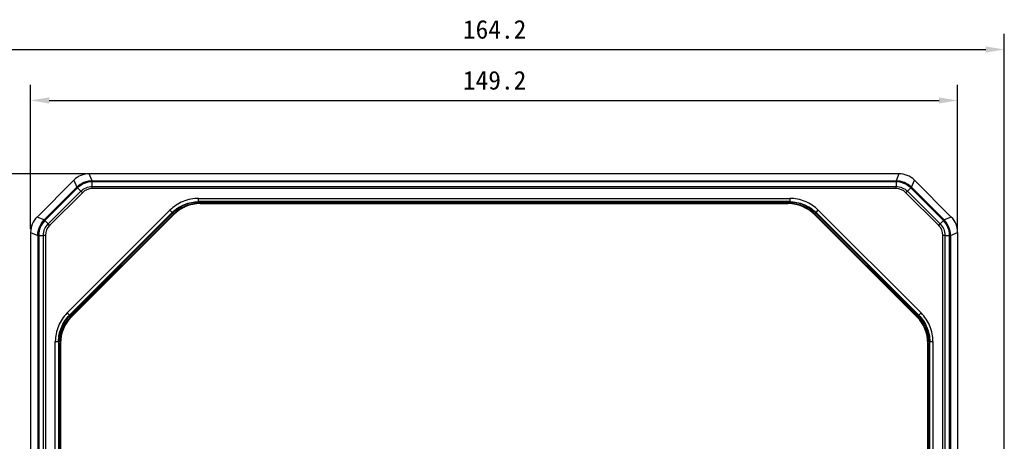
# Model space of a CAD drawing. Header units: millimetres. Extents: x 635 to 1283, y 8 to 421.
# Tile 5 of 12: x 721 to 879, y 262 to 330. Entities that reach past the tile are written whole.
import ezdxf

# ---------------------------------------------------------------- set-up
doc = ezdxf.new("R2010")
doc.units = ezdxf.units.MM
doc.header["$LTSCALE"] = 32.67
doc.header["$PDMODE"] = 3
doc.header["$PDSIZE"] = 8
doc.layers.get('0').update_dxf_attribs({"linetype": 'CONTINUOUS'})
doc.layers.get('Defpoints').update_dxf_attribs({"linetype": 'CONTINUOUS'})
doc.layers.add('20_ALL_FEATURES', color=7, linetype='CONTINUOUS')
doc.layers.add('51__DRAFT_DIMS', color=7, linetype='CONTINUOUS')
doc.styles.get("Standard").update_dxf_attribs({"font": 'simfang.ttf'})
doc.dimstyles.new('DIMSTYLE_1', dxfattribs={"dimtxt": 3, "dimasz": 3, "dimexe": 2.5, "dimexo": 0.5, "dimgap": 0.75, "dimtad": 1, "dimdsep": 46, "dimtxsty": 'STANDARD', "dimblk": '_FILLED', "dimblk1": '_FILLED', "dimblk2": '_FILLED', "dimcen": 0.09, "dimclrt": 3, "dimazin": 2, "dimtp": 0.5, "dimtm": 0.5, "dimtfac": 1, "dimtofl": 0, "dimtmove": 0, "dimatfit": 3, "dimldrblk": '_FILLED', "dimfxl": 1, "dimtolj": 1, "dimarcsym": 0})

# ---------------------------------------------------------------- blocks, each defined once
blk = doc.blocks.new('_FILLED')
at = {"color": 0, "linetype": 'ByBlock'}
blk.add_solid([(0, 0), (-1, 0.167), (-1, -0.167)], dxfattribs=at)
blk = doc.blocks.new('*D33')
at = {"layer": '51__DRAFT_DIMS', "color": 0, "lineweight": -2}
for p, q in [((715.13, 241.12), (715.13, 327.77)), ((879.32, 242.22), (879.32, 327.77)), ((718.13, 325.27), (876.32, 325.27))]:
    blk.add_line(p, q, dxfattribs=at)
at = {"layer": 'Defpoints', "color": 0}
for p in [(879.32, 325.27), (879.32, 241.72), (715.13, 240.62)]:
    blk.add_point(p, dxfattribs=at)
at = {"layer": '51__DRAFT_DIMS', "color": 0, "linetype": 'ByBlock', "lineweight": -2, "xscale": 3, "yscale": 3, "zscale": 3, "rotation": 180}
blk.add_blockref('_FILLED', (715.13, 325.27), dxfattribs=at)
at = {"layer": '51__DRAFT_DIMS', "color": 0, "linetype": 'ByBlock', "lineweight": -2, "xscale": 3, "yscale": 3, "zscale": 3}
blk.add_blockref('_FILLED', (879.32, 325.27), dxfattribs=at)
at = {"layer": '51__DRAFT_DIMS', "color": 251, "insert": (797.3, 330.02), "char_height": 3, "attachment_point": 2, "line_spacing_factor": 0.9}
blk.add_mtext('\\A1;164.2', dxfattribs=at)
blk = doc.blocks.new('*D34')
at = {"layer": '51__DRAFT_DIMS', "color": 0, "lineweight": -2}
for p, q in [((722.63, 296.32), (722.63, 319.57)), ((871.81, 296.32), (871.81, 319.57)), ((725.63, 317.07), (868.81, 317.07))]:
    blk.add_line(p, q, dxfattribs=at)
at = {"layer": 'Defpoints', "color": 0}
for p in [(871.81, 317.07), (722.63, 295.82), (871.81, 295.82)]:
    blk.add_point(p, dxfattribs=at)
at = {"layer": '51__DRAFT_DIMS', "color": 0, "linetype": 'ByBlock', "lineweight": -2, "xscale": 3, "yscale": 3, "zscale": 3, "rotation": 180}
blk.add_blockref('_FILLED', (722.63, 317.07), dxfattribs=at)
at = {"layer": '51__DRAFT_DIMS', "color": 0, "linetype": 'ByBlock', "lineweight": -2, "xscale": 3, "yscale": 3, "zscale": 3}
blk.add_blockref('_FILLED', (871.81, 317.07), dxfattribs=at)
at = {"layer": '51__DRAFT_DIMS', "color": 251, "insert": (797.3, 321.82), "char_height": 3, "attachment_point": 2, "line_spacing_factor": 0.9}
blk.add_mtext('\\A1;149.2', dxfattribs=at)
blk = doc.blocks.new('*D35')
at = {"layer": '51__DRAFT_DIMS', "color": 0, "lineweight": -2}
for p, q in [((731.58, 305.26), (704, 305.26)), ((706.5, 302.26), (706.5, 158.67)), ((748.77, 155.67), (704, 155.67))]:
    blk.add_line(p, q, dxfattribs=at)
at = {"layer": 'Defpoints', "color": 0}
for p in [(732.08, 305.26), (706.5, 155.67), (749.27, 155.67)]:
    blk.add_point(p, dxfattribs=at)
at = {"layer": '51__DRAFT_DIMS', "color": 0, "linetype": 'ByBlock', "lineweight": -2, "xscale": 3, "yscale": 3, "zscale": 3}
for p, rotation in [((706.5, 305.26), 90), ((706.5, 155.67), 270)]:
    blk.add_blockref('_FILLED', p, dxfattribs=dict(at, rotation=rotation))
at = {"layer": '51__DRAFT_DIMS', "color": 251, "insert": (701.75, 230.57), "char_height": 3, "attachment_point": 2, "rotation": 90, "line_spacing_factor": 0.9}
blk.add_mtext('\\A1;149.6', dxfattribs=at)

msp = doc.modelspace()

# ---------------------------------------------------------------- linework, layer by layer
at = {"layer": '20_ALL_FEATURES'}
for p, q in [((729.603, 304.235), (723.659, 298.29)), ((729.603, 304.235), (730.08, 303.084)), ((732.554, 304.109), (732.077, 305.26)), ((862.37, 305.26), (732.077, 305.26)), ((862.37, 305.26), (861.894, 304.109)), ((864.367, 303.084), (864.844, 304.235)), ((870.789, 298.29), (864.844, 304.235)), ((730.08, 303.084), (724.81, 297.814)), ((724.919, 297.708), (730.186, 302.975)), ((730.186, 302.975), (730.712, 302.448)), ((732.554, 304.109), (861.894, 304.109)), ((732.556, 303.212), (732.556, 303.956)), ((861.891, 303.956), (732.556, 303.956)), ((732.556, 302.865), (732.556, 303.212)), ((732.556, 303.212), (861.891, 303.212)), ((861.891, 302.865), (732.557, 302.865)), ((861.891, 303.956), (861.891, 303.212)), ((861.891, 302.865), (861.891, 303.212)), ((863.735, 302.448), (864.261, 302.975)), ((864.261, 302.975), (869.528, 297.708)), ((869.638, 297.814), (864.367, 303.084)), ((730.712, 302.448), (725.446, 297.182)), ((725.691, 296.936), (730.958, 302.203)), ((730.958, 302.203), (730.712, 302.448)), ((749.667, 300.768), (749.667, 301.286)), ((749.667, 301.286), (844.78, 301.286)), ((844.78, 301.286), (844.78, 300.768)), ((863.489, 302.203), (863.735, 302.448)), ((863.49, 302.203), (868.756, 296.936)), ((869.002, 297.182), (863.735, 302.448)), ((749.667, 300.768), (749.707, 300.67)), ((844.78, 300.768), (749.667, 300.768)), ((749.707, 300.67), (749.707, 300.47)), ((749.707, 300.67), (844.74, 300.67)), ((749.909, 300.47), (749.707, 300.47)), ((749.909, 300.444), (749.909, 300.47)), ((749.909, 300.47), (844.538, 300.47)), ((844.538, 300.444), (749.909, 300.444)), ((844.538, 300.47), (844.538, 300.444)), ((844.74, 300.47), (844.538, 300.47)), ((844.78, 300.768), (844.74, 300.67)), ((844.74, 300.47), (844.74, 300.67)), ((724.81, 297.814), (723.659, 298.29)), ((728.516, 282.833), (745.061, 299.378)), ((745.427, 299.012), (728.882, 282.467)), ((745.467, 298.914), (728.98, 282.427)), ((729.121, 282.285), (745.609, 298.772)), ((745.666, 298.713), (729.181, 282.228)), ((745.685, 298.694), (729.199, 282.209)), ((745.061, 299.378), (745.427, 299.012)), ((745.427, 299.012), (745.467, 298.914)), ((745.609, 298.772), (745.467, 298.914)), ((745.685, 298.694), (745.666, 298.713)), ((865.248, 282.209), (848.762, 298.694)), ((865.266, 282.228), (848.781, 298.713)), ((848.98, 298.914), (848.838, 298.772)), ((848.838, 298.772), (865.326, 282.285)), ((848.98, 298.914), (849.02, 299.012)), ((865.467, 282.426), (848.98, 298.914)), ((849.02, 299.012), (849.386, 299.378)), ((865.565, 282.467), (849.02, 299.012)), ((849.386, 299.378), (865.931, 282.833)), ((870.789, 298.29), (869.638, 297.814)), ((725.446, 297.182), (724.919, 297.708)), ((725.691, 296.936), (725.446, 297.182)), ((868.756, 296.936), (869.002, 297.182)), ((869.528, 297.708), (869.002, 297.182)), ((722.634, 295.817), (722.634, 244.92)), ((722.634, 295.817), (723.785, 295.34)), ((723.785, 295.34), (723.785, 166)), ((723.937, 295.337), (723.937, 166.003)), ((723.937, 295.337), (724.682, 295.337)), ((725.029, 295.338), (724.682, 295.337)), ((724.682, 166.003), (724.682, 295.337)), ((725.029, 295.337), (725.029, 166.003)), ((869.766, 295.337), (869.418, 295.338)), ((869.418, 166.003), (869.418, 295.337)), ((869.766, 295.337), (870.51, 295.337)), ((869.766, 295.337), (869.766, 166.003)), ((870.51, 166.003), (870.51, 295.337)), ((870.662, 295.34), (871.813, 295.817)), ((870.662, 295.34), (870.662, 166)), ((871.813, 295.817), (871.813, 244.92)), ((728.882, 282.467), (728.516, 282.833)), ((728.98, 282.427), (728.882, 282.467)), ((728.98, 282.427), (729.121, 282.285)), ((729.181, 282.228), (729.199, 282.209)), ((865.326, 282.285), (865.467, 282.426)), ((865.565, 282.467), (865.467, 282.426)), ((865.931, 282.833), (865.565, 282.467)), ((726.608, 183.114), (726.608, 278.227)), ((726.608, 278.227), (727.126, 278.227)), ((727.126, 278.227), (727.126, 183.114)), ((727.126, 278.227), (727.224, 278.186)), ((727.224, 183.154), (727.224, 278.186)), ((727.424, 278.186), (727.224, 278.186)), ((727.424, 278.186), (727.424, 277.985)), ((727.424, 183.356), (727.424, 277.985)), ((727.424, 277.985), (727.45, 277.985)), ((727.45, 277.985), (727.45, 183.356)), ((866.997, 183.356), (866.997, 277.985)), ((867.223, 278.186), (867.023, 278.186)), ((867.023, 277.985), (867.023, 278.186)), ((867.024, 277.985), (867.024, 183.356)), ((867.321, 278.227), (867.223, 278.186)), ((867.223, 278.186), (867.223, 183.154)), ((867.321, 278.227), (867.839, 278.227)), ((867.321, 183.114), (867.321, 278.227)), ((867.839, 278.227), (867.839, 183.114))]:
    msp.add_line(p, q, dxfattribs=at)
for centre, radius, start, end in [((732.554, 300.609), 2.256, 89.9404, 135.05677), ((861.893, 300.609), 2.256, 44.94008, 90.05704), ((749.707, 294.674), 5.796, 89.99896, 135.00102), ((749.909, 294.47), 6, 90, 135), ((749.909, 294.47), 5.974, 90, 135), ((844.538, 294.47), 6, 45, 90), ((844.538, 294.47), 5.974, 45, 90), ((844.74, 294.674), 5.796, 44.99896, 90.00102), ((749.702, 294.678), 5.989, 131.24182, 134.99625), ((844.745, 294.678), 5.989, 45.00375, 48.75818), ((727.285, 295.34), 2.256, 134.94009, 180.05703), ((867.162, 295.34), 2.256, 359.94039, 45.05676), ((733.22, 278.187), 5.796, 134.99896, 180.00102), ((733.424, 277.985), 6, 135, 180), ((733.424, 277.985), 5.974, 135, 180), ((733.215, 278.192), 5.989, 135.00333, 138.75764), ((861.024, 277.985), 5.974, 0, 45), ((861.024, 277.985), 6, 0, 45), ((861.227, 278.187), 5.796, 359.99896, 45.00102), ((861.232, 278.192), 5.989, 41.24182, 44.99625)]:
    msp.add_arc(centre, radius, start, end, dxfattribs=at)
for centre, major_axis, start_param, end_param in [((732.079, 301.758), (1.34, -3.236), 9.0323312, 9.8172247), ((862.369, 301.758), (1.34, 3.236), 5.8907385, 6.6756321), ((726.136, 295.815), (-3.236, 1.34), 5.8907385, 6.6756321), ((726.136, 295.815), (3.236, -1.34), 2.7491459, 3.5340394), ((868.311, 295.815), (-3.236, -1.34), 9.0323312, 9.8172247)]:
    msp.add_ellipse(centre, major_axis=major_axis, ratio=0.9992864, start_param=start_param, end_param=end_param, dxfattribs=at)
for points, knots in [([(732.554, 304.109), (732.099, 304.109), (731.18, 303.928), (730.402, 303.406), (730.08, 303.084)], [0, 0, 0, 0, 0.5, 1, 1, 1, 1]), ([(730.08, 303.084), (730.088, 303.072), (730.127, 303.039), (730.16, 303.001), (730.186, 302.975)], [0, 0, 0, 0, 0.2817932, 1, 1, 1, 1]), ([(732.556, 303.956), (732.12, 303.957), (731.24, 303.783), (730.494, 303.283), (730.186, 302.975)], [0, 0, 0, 0, 0.5000284, 1, 1, 1, 1]), ([(730.712, 302.448), (730.952, 302.688), (731.532, 303.077), (732.217, 303.212), (732.556, 303.212)], [0, 0, 0, 0, 0.4999994, 1, 1, 1, 1]), ([(732.554, 304.109), (732.557, 304.095), (732.553, 304.043), (732.556, 303.993), (732.556, 303.956)], [0, 0, 0, 0, 0.2817809, 1, 1, 1, 1]), ([(861.894, 304.109), (861.89, 304.095), (861.895, 304.043), (861.891, 303.993), (861.891, 303.956)], [0, 0, 0, 0, 0.2817932, 1, 1, 1, 1]), ([(864.261, 302.975), (863.953, 303.283), (863.207, 303.783), (862.327, 303.957), (861.891, 303.956)], [0, 0, 0, 0, 0.5000191, 1, 1, 1, 1]), ([(861.891, 303.212), (862.23, 303.212), (862.915, 303.077), (863.495, 302.688), (863.735, 302.448)], [0, 0, 0, 0, 0.4999994, 1, 1, 1, 1]), ([(864.367, 303.084), (864.045, 303.406), (863.267, 303.928), (862.349, 304.109), (861.894, 304.109)], [0, 0, 0, 0, 0.5, 1, 1, 1, 1]), ([(864.367, 303.084), (864.359, 303.072), (864.32, 303.039), (864.287, 303.001), (864.261, 302.975)], [0, 0, 0, 0, 0.2817809, 1, 1, 1, 1]), ([(749.707, 300.67), (748.992, 300.67), (747.549, 300.41), (746.292, 299.654), (745.754, 299.182)], [0, 0, 0, 0, 0.4999739, 1, 1, 1, 1]), ([(848.693, 299.182), (848.155, 299.654), (846.899, 300.41), (845.455, 300.67), (844.74, 300.67)], [0, 0, 0, 0, 0.5000261, 1, 1, 1, 1]), ([(724.81, 297.814), (724.488, 297.492), (723.966, 296.714), (723.785, 295.795), (723.785, 295.34)], [0, 0, 0, 0, 0.5, 1, 1, 1, 1]), ([(723.785, 295.34), (723.785, 295.795), (723.966, 296.714), (724.488, 297.492), (724.81, 297.814)], [0, 0, 0, 0, 0.4999998, 1, 1, 1, 1]), ([(724.919, 297.708), (724.611, 297.4), (724.111, 296.654), (723.937, 295.773), (723.937, 295.337)], [0, 0, 0, 0, 0.5000191, 1, 1, 1, 1]), ([(724.682, 295.337), (724.682, 295.677), (724.817, 296.362), (725.206, 296.942), (725.446, 297.182)], [0, 0, 0, 0, 0.4999994, 1, 1, 1, 1]), ([(724.81, 297.814), (724.822, 297.806), (724.855, 297.767), (724.893, 297.734), (724.919, 297.708)], [0, 0, 0, 0, 0.2817809, 1, 1, 1, 1]), ([(869.002, 297.182), (869.241, 296.942), (869.63, 296.362), (869.765, 295.677), (869.766, 295.337)], [0, 0, 0, 0, 0.4999994, 1, 1, 1, 1]), ([(869.638, 297.814), (869.626, 297.806), (869.592, 297.767), (869.554, 297.734), (869.528, 297.708)], [0, 0, 0, 0, 0.2817932, 1, 1, 1, 1]), ([(870.51, 295.337), (870.51, 295.773), (870.336, 296.654), (869.836, 297.4), (869.528, 297.708)], [0, 0, 0, 0, 0.5000284, 1, 1, 1, 1]), ([(870.662, 295.34), (870.662, 295.795), (870.481, 296.714), (869.959, 297.492), (869.638, 297.814)], [0, 0, 0, 0, 0.5, 1, 1, 1, 1]), ([(723.785, 295.34), (723.799, 295.337), (723.851, 295.341), (723.901, 295.338), (723.937, 295.337)], [0, 0, 0, 0, 0.2817932, 1, 1, 1, 1]), ([(870.51, 295.337), (870.546, 295.338), (870.597, 295.341), (870.648, 295.337), (870.662, 295.34)], [0, 0, 0, 0, 0.718219, 1, 1, 1, 1]), ([(727.126, 278.227), (727.126, 279.007), (727.436, 280.582), (728.331, 281.916), (728.882, 282.467)], [0, 0, 0, 0, 0.5, 1, 1, 1, 1]), ([(728.712, 282.14), (728.24, 281.602), (727.484, 280.345), (727.224, 278.902), (727.224, 278.186)], [0, 0, 0, 0, 0.500026, 1, 1, 1, 1]), ([(867.223, 278.186), (867.223, 278.902), (866.963, 280.345), (866.207, 281.602), (865.735, 282.14)], [0, 0, 0, 0, 0.4999739, 1, 1, 1, 1])]:
    msp.add_open_spline(points, degree=3, knots=knots, dxfattribs=at)
for points in [[(749.667, 301.286), (748.82, 301.286), (747.108, 300.948), (745.66, 299.977), (745.061, 299.378)], [(849.386, 299.378), (848.787, 299.977), (847.339, 300.948), (845.628, 301.286), (844.78, 301.286)], [(745.427, 299.012), (745.978, 299.563), (747.312, 300.458), (748.887, 300.768), (749.667, 300.768)], [(844.78, 300.768), (845.56, 300.768), (847.136, 300.458), (848.469, 299.563), (849.02, 299.012)], [(728.516, 282.833), (727.917, 282.234), (726.946, 280.785), (726.608, 279.074), (726.608, 278.227)], [(865.565, 282.467), (866.117, 281.916), (867.011, 280.582), (867.321, 279.007), (867.321, 278.227)], [(867.839, 278.227), (867.839, 279.074), (867.502, 280.785), (866.53, 282.234), (865.931, 282.833)]]:
    msp.add_open_spline(points, degree=3, dxfattribs=at)

# ---------------------------------------------------------------- dimensions: what is measured, and where the dimension line sits
at = {"layer": '51__DRAFT_DIMS'}
for base, p1, p2, text, picture, middle in [((879.319, 325.272), (715.129, 240.62), (879.319, 241.72), '164.2', '*D33', (797.3, 325.272)), ((871.813, 317.067), (722.634, 295.817), (871.813, 295.817), '149.2', '*D34', (797.3, 317.067))]:
    dim = msp.add_linear_dim(base=base, p1=p1, p2=p2, text=text, dimstyle='DIMSTYLE_1', override={"dimclrt": 251}, dxfattribs=at)
    dim.commit()
    dim.dimension.update_dxf_attribs({"geometry": picture, "text_midpoint": middle, "dimtype": 160})
dim = msp.add_linear_dim(base=(706.504, 155.666), p1=(732.077, 305.26), p2=(749.274, 155.666), angle=270, text='149.6', dimstyle='DIMSTYLE_1', override={"dimclrt": 251}, dxfattribs=at)
dim.commit()
dim.dimension.update_dxf_attribs({"geometry": '*D35', "text_midpoint": (706.504, 230.568), "dimtype": 160})

doc.saveas('drawing.dxf')
